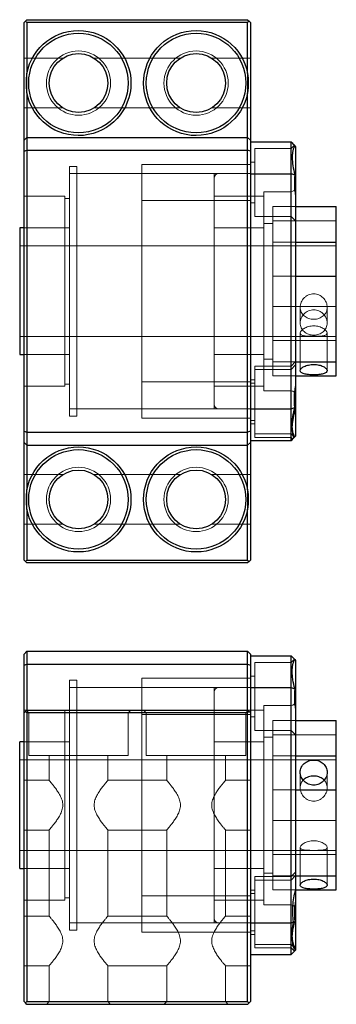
# Model space of a CAD drawing. Header units: millimetres. Extents: x 6289 to 6490, y 8112 to 8298.
# Tile 3 of 4: x 6375 to 6410, y 8189 to 8298. Entities that reach past the tile are written whole.
import ezdxf
from ezdxf.lldxf.tags import DXFTag

# ---------------------------------------------------------------- set-up
doc = ezdxf.new("R2010")
doc.units = ezdxf.units.MM
doc.layers.add('1', color=7, linetype='CONTINUOUS', true_color=0xffffff)
tags = doc.linetypes.add('DASHED', pattern=[25.72, 12.86, -12.86]).pattern_tags.tags
tags[6:7] = [DXFTag(74, 4), DXFTag(75, 0), DXFTag(340, '0'), DXFTag(46, 0.0), DXFTag(50, 0.0), DXFTag(44, 0.0), DXFTag(45, 0.0)]
tags[4:5] = [DXFTag(74, 4), DXFTag(75, 0), DXFTag(340, '0'), DXFTag(46, 0.0), DXFTag(50, 0.0), DXFTag(44, 0.0), DXFTag(45, 0.0)]

msp = doc.modelspace()

# ---------------------------------------------------------------- linework, layer by layer
at = {"layer": '1', "color": 7, "linetype": 'Continuous'}
for p, q in [((6375.95, 8297.9), (6375.8, 8297.75)), ((6375.8, 8284.75), (6375.8, 8297.75)), ((6375.95, 8297.9), (6376.1, 8298.05)), ((6376.1, 8297.75), (6375.95, 8297.9)), ((6376.1, 8298.05), (6400.5, 8298.05)), ((6376.1, 8297.75), (6376.1, 8292.12)), ((6400.5, 8297.75), (6376.1, 8297.75)), ((6400.5, 8298.05), (6400.65, 8297.9)), ((6400.65, 8297.9), (6400.5, 8297.75)), ((6400.5, 8292.12), (6400.5, 8297.75)), ((6400.8, 8297.75), (6400.65, 8297.9)), ((6400.8, 8297.75), (6400.8, 8284.75)), ((6376.1, 8289.98), (6376.1, 8285.05)), ((6400.5, 8285.05), (6400.5, 8289.98)), ((6375.8, 8284.75), (6376.1, 8285.05)), ((6375.8, 8283.51), (6375.8, 8284.75)), ((6376.1, 8285.05), (6376.1, 8283.64)), ((6376.1, 8285.05), (6400.5, 8285.05)), ((6400.5, 8283.64), (6400.5, 8285.05)), ((6400.8, 8284.75), (6400.5, 8285.05)), ((6400.8, 8284.75), (6400.8, 8283.51)), ((6375.8, 8283.51), (6376.1, 8283.64)), ((6375.8, 8252.59), (6375.8, 8283.51)), ((6376.1, 8283.64), (6376.1, 8252.47)), ((6376.1, 8283.64), (6400.5, 8283.64)), ((6400.5, 8252.47), (6400.5, 8283.64)), ((6400.8, 8283.51), (6400.5, 8283.64)), ((6400.8, 8284.55), (6405.3, 8284.55)), ((6400.8, 8283.51), (6400.8, 8252.59)), ((6405.3, 8281.04), (6405.3, 8284.55)), ((6405.8, 8284.05), (6405.8, 8278.57)), ((6400.8, 8281.04), (6405.3, 8281.04)), ((6405.3, 8255.06), (6405.3, 8281.04)), ((6405.8, 8278.58), (6405.8, 8257.52)), ((6405.8, 8277.4), (6410.3, 8277.4)), ((6410.3, 8273.49), (6410.3, 8277.4)), ((6375.8, 8275.05), (6375.3, 8275.05)), ((6375.3, 8275.05), (6375.3, 8261.05)), ((6405.8, 8273.49), (6410.3, 8273.49)), ((6410.3, 8269.73), (6410.3, 8273.49)), ((6405.8, 8269.73), (6410.3, 8269.73)), ((6410.3, 8260.26), (6410.3, 8269.73)), ((6375.3, 8261.05), (6375.8, 8261.05)), ((6405.8, 8260.26), (6410.3, 8260.26)), ((6410.3, 8258.7), (6410.3, 8260.26)), ((6405.8, 8258.7), (6410.3, 8258.7)), ((6405.8, 8257.52), (6405.8, 8252.05)), ((6400.8, 8255.06), (6405.3, 8255.06)), ((6405.3, 8251.55), (6405.3, 8255.06)), ((6375.8, 8252.59), (6376.1, 8252.47)), ((6375.8, 8251.35), (6375.8, 8252.59)), ((6376.1, 8252.47), (6376.1, 8251.05)), ((6376.1, 8252.47), (6400.5, 8252.47)), ((6400.8, 8252.59), (6400.5, 8252.47)), ((6400.5, 8251.05), (6400.5, 8252.47)), ((6400.8, 8252.59), (6400.8, 8251.35)), ((6375.8, 8251.35), (6376.1, 8251.05)), ((6375.8, 8238.35), (6375.8, 8251.35)), ((6376.1, 8251.05), (6400.5, 8251.05)), ((6376.1, 8251.05), (6376.1, 8246.12)), ((6400.5, 8251.05), (6400.8, 8251.35)), ((6400.5, 8246.12), (6400.5, 8251.05)), ((6400.8, 8251.55), (6405.3, 8251.55)), ((6400.8, 8251.35), (6400.8, 8238.35)), ((6376.1, 8243.98), (6376.1, 8238.35)), ((6400.5, 8238.35), (6400.5, 8243.98)), ((6375.95, 8238.2), (6375.8, 8238.35)), ((6375.95, 8238.2), (6376.1, 8238.35)), ((6376.1, 8238.05), (6375.95, 8238.2)), ((6376.1, 8238.35), (6400.5, 8238.35)), ((6400.5, 8238.05), (6376.1, 8238.05)), ((6400.5, 8238.35), (6400.65, 8238.2)), ((6400.65, 8238.2), (6400.5, 8238.05)), ((6400.65, 8238.2), (6400.8, 8238.35)), ((6375.8, 8227.97), (6376.1, 8228.27)), ((6376.1, 8228.27), (6376.1, 8226.86)), ((6376.1, 8228.27), (6400.5, 8228.27)), ((6400.5, 8226.86), (6400.5, 8228.27)), ((6400.8, 8227.97), (6400.5, 8228.27)), ((6375.8, 8226.73), (6375.8, 8227.97)), ((6400.8, 8227.97), (6400.8, 8226.73)), ((6400.8, 8227.77), (6405.3, 8227.77)), ((6405.3, 8224.26), (6405.3, 8227.77)), ((6405.8, 8227.27), (6405.8, 8221.79)), ((6375.8, 8226.73), (6376.1, 8226.86)), ((6375.8, 8221.47), (6375.8, 8226.73)), ((6376.1, 8226.86), (6400.5, 8226.86)), ((6376.1, 8226.86), (6376.1, 8221.77)), ((6400.5, 8221.77), (6400.5, 8226.86)), ((6400.5, 8226.86), (6400.8, 8226.73)), ((6400.8, 8226.73), (6400.8, 8221.47)), ((6400.8, 8224.26), (6405.3, 8224.26)), ((6405.3, 8198.28), (6405.3, 8224.26)), ((6375.95, 8221.62), (6375.8, 8221.47)), ((6375.95, 8221.62), (6376.1, 8221.77)), ((6376.1, 8221.47), (6375.95, 8221.62)), ((6376.1, 8221.77), (6400.5, 8221.77)), ((6400.5, 8221.77), (6400.65, 8221.62)), ((6400.65, 8221.62), (6400.5, 8221.47)), ((6400.65, 8221.62), (6400.8, 8221.47)), ((6405.8, 8221.8), (6405.8, 8201.87)), ((6375.8, 8189.57), (6375.8, 8221.47)), ((6376.1, 8221.47), (6376.1, 8189.57)), ((6400.5, 8221.47), (6376.1, 8221.47)), ((6400.5, 8189.57), (6400.5, 8221.47)), ((6400.8, 8221.47), (6400.8, 8189.57)), ((6405.8, 8220.62), (6410.3, 8220.62)), ((6410.3, 8216.71), (6410.3, 8220.62)), ((6375.8, 8218.27), (6375.3, 8218.27)), ((6375.3, 8204.27), (6375.3, 8218.27)), ((6405.8, 8216.71), (6410.3, 8216.71)), ((6410.3, 8212.95), (6410.3, 8216.71)), ((6405.8, 8212.95), (6410.3, 8212.95)), ((6410.3, 8203.48), (6410.3, 8212.95)), ((6375.3, 8204.27), (6375.8, 8204.27)), ((6405.8, 8203.48), (6410.3, 8203.48)), ((6410.3, 8201.92), (6410.3, 8203.48)), ((6405.8, 8201.92), (6410.3, 8201.92)), ((6405.8, 8201.87), (6405.8, 8195.43)), ((6400.8, 8198.28), (6405.3, 8198.28)), ((6405.3, 8194.77), (6405.3, 8198.28)), ((6405.8, 8195.43), (6405.8, 8195.27)), ((6400.8, 8194.77), (6405.3, 8194.77)), ((6375.95, 8189.42), (6375.8, 8189.57)), ((6375.95, 8189.42), (6376.1, 8189.57)), ((6376.1, 8189.27), (6375.95, 8189.42)), ((6376.1, 8189.57), (6400.5, 8189.57)), ((6400.5, 8189.27), (6376.1, 8189.27)), ((6400.5, 8189.57), (6400.65, 8189.42)), ((6400.65, 8189.42), (6400.5, 8189.27)), ((6400.65, 8189.42), (6400.8, 8189.57))]:
    msp.add_line(p, q, dxfattribs=at)
at = {"layer": '1', "color": 8, "linetype": 'DASHED', "lineweight": 5}
for p, q in [((6380.07, 8293.8), (6375.8, 8293.8)), ((6393.07, 8293.8), (6383.53, 8293.8)), ((6400.8, 8293.8), (6396.53, 8293.8)), ((6376.1, 8289.98), (6376.1, 8292.12)), ((6400.5, 8292.12), (6400.5, 8289.98)), ((6375.8, 8288.3), (6380.07, 8288.3)), ((6383.53, 8288.3), (6393.07, 8288.3)), ((6396.53, 8288.3), (6400.8, 8288.3)), ((6405.3, 8283.82), (6401.3, 8283.82)), ((6401.3, 8276.32), (6401.3, 8283.82)), ((6405.67, 8284.19), (6405.3, 8283.82)), ((6381.6, 8281.85), (6380.8, 8281.85)), ((6380.8, 8281.85), (6380.8, 8254.25)), ((6381.6, 8281.85), (6381.6, 8254.25)), ((6400.8, 8282.07), (6388.8, 8282.07)), ((6388.8, 8282.07), (6388.8, 8278.07)), ((6401.3, 8282.32), (6400.8, 8282.32)), ((6388.8, 8281.05), (6380.8, 8281.05)), ((6397.3, 8281.05), (6381.6, 8281.05)), ((6396.8, 8281.05), (6388.8, 8281.05)), ((6396.8, 8268.05), (6396.8, 8281.05)), ((6400.8, 8281.05), (6397.3, 8281.05)), ((6380.3, 8278.55), (6375.8, 8278.55)), ((6380.3, 8278.55), (6380.3, 8257.55)), ((6380.8, 8278.3), (6380.3, 8278.3)), ((6388.8, 8278.07), (6400.8, 8278.07)), ((6388.8, 8278.07), (6388.8, 8268.05)), ((6388.8, 8268.05), (6388.8, 8278.07)), ((6402.3, 8278.55), (6396.8, 8278.55)), ((6405.3, 8279.05), (6402.3, 8279.05)), ((6402.3, 8268.05), (6402.3, 8279.05)), ((6400.8, 8277.82), (6401.3, 8277.82)), ((6403.3, 8277.4), (6405.8, 8277.4)), ((6403.3, 8273.49), (6403.3, 8277.4)), ((6401.3, 8276.32), (6405.3, 8276.32)), ((6405.3, 8276.32), (6405.8, 8275.82)), ((6380.8, 8275.05), (6375.8, 8275.05)), ((6402.3, 8275.05), (6396.8, 8275.05)), ((6403.3, 8275.55), (6402.3, 8275.55)), ((6403.3, 8275.84), (6410.3, 8275.84)), ((6380.8, 8273.05), (6375.3, 8273.05)), ((6388.8, 8273.05), (6380.8, 8273.05)), ((6396.8, 8273.05), (6388.8, 8273.05)), ((6402.3, 8273.05), (6396.8, 8273.05)), ((6410.3, 8273.05), (6402.3, 8273.05)), ((6403.3, 8273.49), (6405.8, 8273.49)), ((6403.3, 8269.73), (6403.3, 8273.49)), ((6403.3, 8269.73), (6405.8, 8269.73)), ((6403.3, 8260.26), (6403.3, 8269.73)), ((6388.8, 8268.05), (6388.8, 8258.03)), ((6388.8, 8258.03), (6388.8, 8268.05)), ((6396.8, 8255.05), (6396.8, 8268.05)), ((6402.3, 8257.05), (6402.3, 8268.05)), ((6403.3, 8266.37), (6410.3, 8266.37)), ((6406.3, 8266.28), (6406.3, 8264.55)), ((6409.3, 8264.55), (6409.3, 8266.28)), ((6375.3, 8263.05), (6380.8, 8263.05)), ((6380.8, 8263.05), (6388.8, 8263.05)), ((6388.8, 8263.05), (6396.8, 8263.05)), ((6396.8, 8263.05), (6402.3, 8263.05)), ((6402.3, 8263.05), (6410.3, 8263.05)), ((6406.3, 8263.44), (6406.3, 8259.28)), ((6409.3, 8259.28), (6409.3, 8263.44)), ((6403.3, 8262.61), (6410.3, 8262.61)), ((6375.8, 8261.05), (6380.8, 8261.05)), ((6396.8, 8261.05), (6402.3, 8261.05)), ((6405.3, 8259.78), (6401.3, 8259.78)), ((6401.3, 8252.28), (6401.3, 8259.78)), ((6402.3, 8260.55), (6403.3, 8260.55)), ((6403.3, 8260.26), (6405.8, 8260.26)), ((6403.3, 8258.7), (6403.3, 8260.26)), ((6405.8, 8260.28), (6405.3, 8259.78)), ((6405.8, 8259.91), (6405.3, 8259.41)), ((6405.3, 8259.41), (6401.3, 8259.41)), ((6403.3, 8258.7), (6405.8, 8258.7)), ((6375.8, 8257.55), (6380.3, 8257.55)), ((6380.3, 8257.8), (6380.8, 8257.8)), ((6400.8, 8258.03), (6388.8, 8258.03)), ((6388.8, 8258.03), (6388.8, 8254.03)), ((6396.8, 8257.55), (6402.3, 8257.55)), ((6401.3, 8258.28), (6400.8, 8258.28)), ((6401.3, 8257.91), (6400.8, 8257.91)), ((6402.3, 8257.05), (6405.3, 8257.05)), ((6380.8, 8255.05), (6388.8, 8255.05)), ((6380.8, 8254.25), (6381.6, 8254.25)), ((6381.6, 8255.05), (6397.3, 8255.05)), ((6388.8, 8255.05), (6396.8, 8255.05)), ((6397.3, 8255.05), (6400.8, 8255.05)), ((6388.8, 8254.03), (6400.8, 8254.03)), ((6400.8, 8253.78), (6401.3, 8253.78)), ((6400.8, 8253.41), (6401.3, 8253.41)), ((6401.3, 8252.28), (6405.3, 8252.28)), ((6401.3, 8251.91), (6401.3, 8252.28)), ((6405.3, 8252.28), (6405.67, 8251.92)), ((6401.3, 8251.91), (6405.3, 8251.91)), ((6405.3, 8251.91), (6405.48, 8251.73)), ((6380.07, 8247.8), (6375.8, 8247.8)), ((6393.07, 8247.8), (6383.53, 8247.8)), ((6400.8, 8247.8), (6396.53, 8247.8)), ((6376.1, 8243.98), (6376.1, 8246.12)), ((6400.5, 8246.12), (6400.5, 8243.98)), ((6375.8, 8242.3), (6380.07, 8242.3)), ((6383.53, 8242.3), (6393.07, 8242.3)), ((6396.53, 8242.3), (6400.8, 8242.3)), ((6405.3, 8227.04), (6401.3, 8227.04)), ((6401.3, 8227.04), (6401.3, 8219.54)), ((6405.67, 8227.41), (6405.3, 8227.04)), ((6381.6, 8225.07), (6380.8, 8225.07)), ((6380.8, 8197.47), (6380.8, 8225.07)), ((6381.6, 8197.47), (6381.6, 8225.07)), ((6400.8, 8225.29), (6388.8, 8225.29)), ((6388.8, 8221.29), (6388.8, 8225.29)), ((6401.3, 8225.54), (6400.8, 8225.54)), ((6388.8, 8224.27), (6380.8, 8224.27)), ((6397.3, 8224.27), (6381.6, 8224.27)), ((6396.8, 8224.27), (6388.8, 8224.27)), ((6396.8, 8224.27), (6396.8, 8198.27)), ((6400.8, 8224.27), (6397.3, 8224.27)), ((6376.1, 8221.77), (6375.8, 8221.77)), ((6376.05, 8221.72), (6376.3, 8221.47)), ((6380.3, 8200.77), (6380.3, 8221.77)), ((6380.8, 8221.52), (6380.3, 8221.52)), ((6387.3, 8221.47), (6387.6, 8221.77)), ((6389, 8221.77), (6389.3, 8221.47)), ((6400.3, 8221.47), (6400.55, 8221.72)), ((6402.3, 8221.77), (6400.5, 8221.77)), ((6405.3, 8222.27), (6402.3, 8222.27)), ((6402.3, 8222.27), (6402.3, 8200.27)), ((6376.3, 8221.47), (6376.3, 8216.77)), ((6387.3, 8216.77), (6387.3, 8221.47)), ((6388.8, 8221.29), (6400.8, 8221.29)), ((6388.8, 8221.29), (6388.8, 8201.25)), ((6388.8, 8221.29), (6388.8, 8206.31)), ((6389.3, 8221.47), (6389.3, 8216.77)), ((6400.3, 8216.77), (6400.3, 8221.47)), ((6400.8, 8221.04), (6401.3, 8221.04)), ((6403.3, 8220.62), (6405.8, 8220.62)), ((6403.3, 8216.71), (6403.3, 8220.62)), ((6401.3, 8219.54), (6405.3, 8219.54)), ((6405.3, 8219.54), (6405.8, 8219.04)), ((6380.8, 8218.27), (6375.8, 8218.27)), ((6402.3, 8218.27), (6396.8, 8218.27)), ((6403.3, 8218.77), (6402.3, 8218.77)), ((6403.3, 8219.06), (6410.3, 8219.06)), ((6380.8, 8216.27), (6375.3, 8216.27)), ((6387.3, 8216.77), (6376.3, 8216.77)), ((6378.55, 8216.77), (6378.55, 8214.02)), ((6388.8, 8216.27), (6380.8, 8216.27)), ((6385.05, 8214.02), (6385.05, 8216.77)), ((6396.8, 8216.27), (6388.8, 8216.27)), ((6400.3, 8216.77), (6389.3, 8216.77)), ((6391.55, 8216.77), (6391.55, 8214.02)), ((6402.3, 8216.27), (6396.8, 8216.27)), ((6398.05, 8214.02), (6398.05, 8216.77)), ((6410.3, 8216.27), (6402.3, 8216.27)), ((6403.3, 8216.71), (6405.8, 8216.71)), ((6403.3, 8212.95), (6403.3, 8216.71)), ((6378.55, 8214.02), (6375.8, 8214.02)), ((6391.55, 8214.02), (6385.05, 8214.02)), ((6400.8, 8214.02), (6398.05, 8214.02)), ((6406.3, 8214.92), (6406.3, 8213.19)), ((6409.3, 8213.19), (6409.3, 8214.92)), ((6403.3, 8212.95), (6405.8, 8212.95)), ((6403.3, 8203.48), (6403.3, 8212.95)), ((6403.3, 8209.59), (6410.3, 8209.59)), ((6375.8, 8208.52), (6378.55, 8208.52)), ((6378.55, 8208.52), (6378.55, 8199.02)), ((6385.05, 8199.02), (6385.05, 8208.52)), ((6385.05, 8208.52), (6391.55, 8208.52)), ((6391.55, 8208.52), (6391.55, 8199.02)), ((6398.05, 8199.02), (6398.05, 8208.52)), ((6398.05, 8208.52), (6400.8, 8208.52)), ((6375.3, 8206.27), (6380.8, 8206.27)), ((6380.8, 8206.27), (6388.8, 8206.27)), ((6388.8, 8206.27), (6396.8, 8206.27)), ((6396.8, 8206.27), (6402.3, 8206.27)), ((6402.3, 8206.27), (6410.3, 8206.27)), ((6406.3, 8206.6), (6406.3, 8202.44)), ((6409.3, 8202.45), (6409.3, 8206.6)), ((6403.3, 8205.84), (6410.3, 8205.84)), ((6375.8, 8204.27), (6380.8, 8204.27)), ((6396.8, 8204.27), (6402.3, 8204.27)), ((6405.3, 8203.38), (6401.3, 8203.38)), ((6401.3, 8203.38), (6401.3, 8195.88)), ((6405.3, 8203), (6401.3, 8203)), ((6402.3, 8203.77), (6403.3, 8203.77)), ((6403.3, 8203.48), (6405.8, 8203.48)), ((6403.3, 8201.92), (6403.3, 8203.48)), ((6405.8, 8203.88), (6405.3, 8203.38)), ((6405.8, 8203.5), (6405.3, 8203)), ((6403.3, 8201.92), (6405.8, 8201.92)), ((6380.3, 8201.02), (6380.8, 8201.02)), ((6400.8, 8201.25), (6388.8, 8201.25)), ((6388.8, 8197.25), (6388.8, 8201.25)), ((6401.3, 8201.88), (6400.8, 8201.88)), ((6401.3, 8201.5), (6400.8, 8201.5)), ((6375.8, 8200.77), (6380.3, 8200.77)), ((6396.8, 8200.77), (6402.3, 8200.77)), ((6402.3, 8200.27), (6405.3, 8200.27)), ((6378.55, 8199.02), (6375.8, 8199.02)), ((6391.55, 8199.02), (6385.05, 8199.02)), ((6400.8, 8199.02), (6398.05, 8199.02)), ((6380.8, 8198.27), (6388.8, 8198.27)), ((6381.6, 8198.27), (6397.3, 8198.27)), ((6388.8, 8198.27), (6396.8, 8198.27)), ((6397.3, 8198.27), (6400.8, 8198.27)), ((6380.8, 8197.47), (6381.6, 8197.47)), ((6388.8, 8197.25), (6400.8, 8197.25)), ((6400.8, 8197.38), (6401.3, 8197.38)), ((6400.8, 8197), (6401.3, 8197)), ((6401.3, 8195.88), (6405.3, 8195.88)), ((6401.3, 8195.88), (6401.3, 8195.5)), ((6401.3, 8195.5), (6405.3, 8195.5)), ((6405.3, 8195.88), (6405.8, 8195.38)), ((6405.3, 8195.5), (6405.67, 8195.14)), ((6375.8, 8193.52), (6378.55, 8193.52)), ((6378.55, 8193.52), (6378.55, 8189.57)), ((6385.05, 8189.57), (6385.05, 8193.52)), ((6385.05, 8193.52), (6391.55, 8193.52)), ((6391.55, 8193.52), (6391.55, 8189.57)), ((6398.05, 8189.57), (6398.05, 8193.52)), ((6398.05, 8193.52), (6400.8, 8193.52)), ((6378.55, 8189.57), (6378.25, 8189.27)), ((6385.35, 8189.27), (6385.05, 8189.57)), ((6391.55, 8189.57), (6391.25, 8189.27)), ((6398.35, 8189.27), (6398.05, 8189.57))]:
    msp.add_line(p, q, dxfattribs=at)
at = {"layer": '1', "color": 7, "linetype": 'Continuous'}
for centre, radius in [((6381.8, 8291.05), 5.5), ((6394.8, 8291.05), 5.5), ((6381.8, 8291.05), 3.25), ((6394.8, 8291.05), 3.25), ((6381.8, 8245.05), 5.5), ((6394.8, 8245.05), 5.5), ((6381.8, 8245.05), 3.25), ((6394.8, 8245.05), 3.25)]:
    msp.add_circle(centre, radius, dxfattribs=at)
at = {"layer": '1', "color": 8, "linetype": 'DASHED', "lineweight": 5}
for centre in [(6381.8, 8291.05), (6394.8, 8291.05), (6381.8, 8245.05), (6394.8, 8245.05)]:
    msp.add_circle(centre, 3.55, dxfattribs=at)
at = {"layer": '1', "color": 7, "linetype": 'Continuous', "extrusion": (0, 0, -1)}
for centre, start, end in [((-6381.8, 8291.05), 10.6549, 349.3451), ((-6394.8, 8291.05), 190.6549, 169.3451), ((-6381.8, 8245.05), 10.6549, 349.3451), ((-6394.8, 8245.05), 190.6549, 169.3451)]:
    msp.add_arc(centre, 5.8, start, end, dxfattribs=at)
at = {"layer": '1', "color": 8, "linetype": 'DASHED', "lineweight": 5}
for centre, start, end in [((6397.3, 8280.55), 90, 180), ((6397.3, 8255.55), 180, 270), ((6397.3, 8223.77), 90, 180), ((6397.3, 8198.77), 180, 270)]:
    msp.add_arc(centre, 0.5, start, end, dxfattribs=at)
at = {"layer": '1', "color": 8, "linetype": 'DASHED', "lineweight": 5, "extrusion": (0, 0, -1)}
for centre, start, end in [((-6405.3, 8279.55), 180, 270), ((-6405.3, 8256.55), 90, 180), ((-6405.3, 8222.77), 180, 270), ((-6405.3, 8199.77), 90, 180)]:
    msp.add_arc(centre, 0.5, start, end, dxfattribs=at)
at = {"layer": '1', "color": 7, "linetype": 'Continuous'}
for points in [[(6376.1, 8289.98), (6376.03, 8290.69), (6376.03, 8291.41), (6376.1, 8292.12)], [(6400.5, 8292.12), (6400.57, 8291.41), (6400.57, 8290.69), (6400.5, 8289.98)], [(6405.3, 8284.55), (6405.44, 8284.42), (6405.57, 8284.28), (6405.71, 8284.15)], [(6405.3, 8281.04), (6405.44, 8281), (6405.57, 8280.95), (6405.71, 8280.9)], [(6405.3, 8255.06), (6405.44, 8255.11), (6405.57, 8255.16), (6405.71, 8255.2)], [(6405.3, 8251.55), (6405.44, 8251.69), (6405.57, 8251.82), (6405.71, 8251.96)], [(6376.1, 8243.98), (6376.03, 8244.69), (6376.03, 8245.41), (6376.1, 8246.12)], [(6400.5, 8246.12), (6400.57, 8245.41), (6400.57, 8244.69), (6400.5, 8243.98)], [(6405.3, 8227.77), (6405.44, 8227.64), (6405.57, 8227.5), (6405.71, 8227.37)], [(6405.3, 8224.26), (6405.44, 8224.22), (6405.57, 8224.17), (6405.71, 8224.12)], [(6405.3, 8198.28), (6405.39, 8198.32), (6405.49, 8198.35), (6405.58, 8198.38)], [(6405.8, 8195.27), (6405.63, 8195.11), (6405.47, 8194.94), (6405.3, 8194.77)]]:
    msp.add_open_spline(points, degree=3, dxfattribs=at)
for points, knots in [([(6405.71, 8284.15), (6405.62, 8283.98), (6405.55, 8283.79), (6405.48, 8283.46), (6405.46, 8283.34), (6405.43, 8283.09), (6405.43, 8282.95), (6405.43, 8282.54), (6405.45, 8282.24), (6405.55, 8281.59), (6405.62, 8281.25), (6405.71, 8280.9)], [0, 0, 0, 0, 0.25, 0.25, 0.375, 0.375, 0.5, 0.5, 0.75, 0.75, 1, 1, 1, 1]), ([(6405.71, 8280.9), (6405.67, 8280.51), (6405.66, 8280.13), (6405.69, 8279.35), (6405.73, 8278.96), (6405.8, 8278.58)], [0, 0, 0, 0, 0.5, 0.5, 1, 1, 1, 1]), ([(6407.8, 8258.81), (6407.9, 8258.81), (6408, 8258.82), (6408.19, 8258.82), (6408.29, 8258.83), (6408.47, 8258.85), (6408.55, 8258.86), (6408.72, 8258.89), (6408.79, 8258.91), (6409, 8258.97), (6409.11, 8259.01), (6409.26, 8259.13), (6409.3, 8259.2), (6409.3, 8259.32), (6409.29, 8259.36), (6409.25, 8259.43), (6409.22, 8259.47), (6409.11, 8259.59), (6409, 8259.67), (6408.79, 8259.77), (6408.72, 8259.8), (6408.55, 8259.86), (6408.47, 8259.88), (6408.29, 8259.92), (6408.19, 8259.94), (6408, 8259.96), (6407.9, 8259.96), (6407.61, 8259.96), (6407.41, 8259.94), (6407.05, 8259.86), (6406.88, 8259.81), (6406.67, 8259.71), (6406.61, 8259.67), (6406.5, 8259.59), (6406.45, 8259.56), (6406.34, 8259.44), (6406.3, 8259.35), (6406.3, 8259.24), (6406.31, 8259.2), (6406.35, 8259.14), (6406.38, 8259.1), (6406.45, 8259.04), (6406.5, 8259.02), (6406.61, 8258.97), (6406.67, 8258.95), (6406.88, 8258.89), (6407.04, 8258.86), (6407.41, 8258.82), (6407.6, 8258.81), (6407.8, 8258.81)], [0, 0, 0, 0, 0.03125, 0.03125, 0.0625, 0.0625, 0.09375, 0.09375, 0.125, 0.125, 0.1875, 0.1875, 0.25, 0.25, 0.28125, 0.28125, 0.3125, 0.3125, 0.375, 0.375, 0.40625, 0.40625, 0.4375, 0.4375, 0.46875, 0.46875, 0.5, 0.5, 0.5625, 0.5625, 0.625, 0.625, 0.65625, 0.65625, 0.6875, 0.6875, 0.75, 0.75, 0.78125, 0.78125, 0.8125, 0.8125, 0.84375, 0.84375, 0.875, 0.875, 0.9375, 0.9375, 1, 1, 1, 1]), ([(6405.71, 8255.2), (6405.67, 8255.59), (6405.66, 8255.98), (6405.69, 8256.75), (6405.73, 8257.14), (6405.8, 8257.52)], [0, 0, 0, 0, 0.5, 0.5, 1, 1, 1, 1]), ([(6405.71, 8251.96), (6405.62, 8252.12), (6405.55, 8252.31), (6405.48, 8252.65), (6405.46, 8252.76), (6405.43, 8253.02), (6405.43, 8253.15), (6405.43, 8253.57), (6405.45, 8253.87), (6405.55, 8254.51), (6405.62, 8254.85), (6405.71, 8255.2)], [0, 0, 0, 0, 0.25, 0.25, 0.375, 0.375, 0.5, 0.5, 0.75, 0.75, 1, 1, 1, 1]), ([(6405.71, 8224.12), (6405.62, 8224.47), (6405.55, 8224.81), (6405.48, 8225.29), (6405.46, 8225.44), (6405.43, 8225.75), (6405.43, 8225.89), (6405.43, 8226.31), (6405.45, 8226.56), (6405.55, 8227.01), (6405.62, 8227.2), (6405.71, 8227.37)], [0, 0, 0, 0, 0.25, 0.25, 0.375, 0.375, 0.5, 0.5, 0.75, 0.75, 1, 1, 1, 1]), ([(6405.67, 8227.41), (6405.67, 8227.41), (6405.67, 8227.41), (6405.69, 8227.39), (6405.73, 8227.34), (6405.8, 8227.27)], [0, 0, 0, 0, 0.22259, 0.22259, 1, 1, 1, 1]), ([(6405.71, 8224.12), (6405.67, 8223.73), (6405.66, 8223.34), (6405.69, 8222.57), (6405.73, 8222.18), (6405.8, 8221.8)], [0, 0, 0, 0, 0.5, 0.5, 1, 1, 1, 1]), ([(6407.8, 8213.49), (6407.9, 8213.49), (6408, 8213.5), (6408.19, 8213.53), (6408.29, 8213.56), (6408.47, 8213.64), (6408.55, 8213.68), (6408.72, 8213.79), (6408.79, 8213.85), (6409, 8214.05), (6409.11, 8214.21), (6409.26, 8214.55), (6409.3, 8214.73), (6409.3, 8215.01), (6409.29, 8215.1), (6409.25, 8215.27), (6409.22, 8215.36), (6409.11, 8215.6), (6409, 8215.75), (6408.79, 8215.93), (6408.72, 8215.99), (6408.55, 8216.08), (6408.47, 8216.12), (6408.29, 8216.19), (6408.19, 8216.21), (6408, 8216.25), (6407.9, 8216.26), (6407.61, 8216.26), (6407.41, 8216.22), (6407.05, 8216.09), (6406.88, 8216), (6406.67, 8215.81), (6406.61, 8215.75), (6406.5, 8215.6), (6406.45, 8215.52), (6406.34, 8215.28), (6406.3, 8215.1), (6406.3, 8214.83), (6406.31, 8214.74), (6406.35, 8214.56), (6406.38, 8214.47), (6406.45, 8214.29), (6406.5, 8214.21), (6406.61, 8214.06), (6406.67, 8213.98), (6406.88, 8213.78), (6407.04, 8213.67), (6407.41, 8213.53), (6407.6, 8213.49), (6407.8, 8213.49)], [0, 0, 0, 0, 0.03125, 0.03125, 0.0625, 0.0625, 0.09375, 0.09375, 0.125, 0.125, 0.1875, 0.1875, 0.25, 0.25, 0.28125, 0.28125, 0.3125, 0.3125, 0.375, 0.375, 0.40625, 0.40625, 0.4375, 0.4375, 0.46875, 0.46875, 0.5, 0.5, 0.5625, 0.5625, 0.625, 0.625, 0.65625, 0.65625, 0.6875, 0.6875, 0.75, 0.75, 0.78125, 0.78125, 0.8125, 0.8125, 0.84375, 0.84375, 0.875, 0.875, 0.9375, 0.9375, 1, 1, 1, 1]), ([(6408.96, 8214.04), (6408.93, 8214.07), (6408.89, 8214.1), (6408.79, 8214.19), (6408.72, 8214.24), (6408.56, 8214.33), (6408.47, 8214.36), (6408.29, 8214.43), (6408.19, 8214.45), (6408, 8214.48), (6407.9, 8214.49), (6407.61, 8214.49), (6407.41, 8214.46), (6407.14, 8214.36), (6407.05, 8214.33), (6406.89, 8214.24), (6406.81, 8214.19), (6406.7, 8214.1), (6406.67, 8214.06), (6406.64, 8214.03)], [0, 0, 0, 0, 0.053193, 0.053193, 0.164242, 0.164242, 0.275291, 0.275291, 0.386341, 0.386341, 0.49739, 0.49739, 0.719489, 0.719489, 0.830539, 0.830539, 0.941588, 0.941588, 1, 1, 1, 1]), ([(6407.8, 8202), (6407.9, 8202), (6408, 8202), (6408.19, 8202.01), (6408.29, 8202.02), (6408.47, 8202.03), (6408.55, 8202.05), (6408.72, 8202.07), (6408.79, 8202.09), (6409, 8202.14), (6409.11, 8202.19), (6409.26, 8202.3), (6409.3, 8202.37), (6409.3, 8202.48), (6409.29, 8202.52), (6409.25, 8202.59), (6409.22, 8202.63), (6409.11, 8202.75), (6409, 8202.82), (6408.79, 8202.92), (6408.72, 8202.95), (6408.55, 8203.01), (6408.47, 8203.03), (6408.29, 8203.07), (6408.19, 8203.08), (6408, 8203.1), (6407.9, 8203.11), (6407.61, 8203.11), (6407.41, 8203.09), (6407.05, 8203.01), (6406.88, 8202.95), (6406.67, 8202.86), (6406.61, 8202.82), (6406.5, 8202.75), (6406.45, 8202.71), (6406.34, 8202.59), (6406.3, 8202.52), (6406.3, 8202.41), (6406.31, 8202.37), (6406.35, 8202.31), (6406.38, 8202.28), (6406.45, 8202.22), (6406.5, 8202.19), (6406.61, 8202.15), (6406.67, 8202.13), (6406.88, 8202.07), (6407.04, 8202.04), (6407.41, 8202.01), (6407.6, 8202), (6407.8, 8202)], [0, 0, 0, 0, 0.03125, 0.03125, 0.0625, 0.0625, 0.09375, 0.09375, 0.125, 0.125, 0.1875, 0.1875, 0.25, 0.25, 0.28125, 0.28125, 0.3125, 0.3125, 0.375, 0.375, 0.40625, 0.40625, 0.4375, 0.4375, 0.46875, 0.46875, 0.5, 0.5, 0.5625, 0.5625, 0.625, 0.625, 0.65625, 0.65625, 0.6875, 0.6875, 0.75, 0.75, 0.78125, 0.78125, 0.8125, 0.8125, 0.84375, 0.84375, 0.875, 0.875, 0.9375, 0.9375, 1, 1, 1, 1]), ([(6405.58, 8198.38), (6405.53, 8198.67), (6405.5, 8198.97), (6405.48, 8199.56), (6405.48, 8199.86), (6405.54, 8200.75), (6405.64, 8201.32), (6405.8, 8201.87)], [0, 0, 0, 0, 0.25, 0.25, 0.5, 0.5, 1, 1, 1, 1]), ([(6405.8, 8195.43), (6405.7, 8195.58), (6405.62, 8195.75), (6405.5, 8196.15), (6405.46, 8196.37), (6405.43, 8196.75), (6405.43, 8196.89), (6405.43, 8197.16), (6405.43, 8197.3), (6405.47, 8197.74), (6405.52, 8198.05), (6405.58, 8198.38)], [0, 0, 0, 0, 0.25, 0.25, 0.5, 0.5, 0.625, 0.625, 0.75, 0.75, 1, 1, 1, 1])]:
    msp.add_open_spline(points, degree=3, knots=knots, dxfattribs=at)
at = {"layer": '1', "color": 8, "linetype": 'DASHED', "lineweight": 5}
for points, knots in [([(6405.8, 8284.05), (6405.73, 8284.12), (6405.69, 8284.16), (6405.67, 8284.18), (6405.67, 8284.19), (6405.67, 8284.19)], [0, 0, 0, 0, 0.773316, 0.773316, 1, 1, 1, 1]), ([(6407.8, 8267.77), (6407.9, 8267.77), (6408, 8267.76), (6408.19, 8267.72), (6408.29, 8267.68), (6408.56, 8267.57), (6408.72, 8267.45), (6409, 8267.17), (6409.11, 8267.01), (6409.26, 8266.65), (6409.3, 8266.46), (6409.3, 8266.19), (6409.29, 8266.1), (6409.25, 8265.92), (6409.23, 8265.83), (6409.11, 8265.59), (6409, 8265.45), (6408.79, 8265.27), (6408.72, 8265.22), (6408.56, 8265.12), (6408.47, 8265.09), (6408.2, 8264.99), (6408, 8264.96), (6407.61, 8264.96), (6407.41, 8264.99), (6407.13, 8265.08), (6407.05, 8265.12), (6406.88, 8265.22), (6406.81, 8265.27), (6406.6, 8265.45), (6406.49, 8265.59), (6406.38, 8265.83), (6406.35, 8265.92), (6406.31, 8266.09), (6406.3, 8266.19), (6406.3, 8266.37), (6406.31, 8266.46), (6406.35, 8266.65), (6406.38, 8266.74), (6406.49, 8267.01), (6406.6, 8267.17), (6406.81, 8267.38), (6406.89, 8267.45), (6407.05, 8267.56), (6407.13, 8267.61), (6407.31, 8267.68), (6407.41, 8267.72), (6407.6, 8267.76), (6407.7, 8267.77), (6407.8, 8267.77)], [0, 0, 0, 0, 0.03125, 0.03125, 0.0625, 0.0625, 0.125, 0.125, 0.1875, 0.1875, 0.25, 0.25, 0.28125, 0.28125, 0.3125, 0.3125, 0.375, 0.375, 0.40625, 0.40625, 0.4375, 0.4375, 0.5, 0.5, 0.5625, 0.5625, 0.59375, 0.59375, 0.625, 0.625, 0.6875, 0.6875, 0.71875, 0.71875, 0.75, 0.75, 0.78125, 0.78125, 0.8125, 0.8125, 0.875, 0.875, 0.90625, 0.90625, 0.9375, 0.9375, 0.96875, 0.96875, 1, 1, 1, 1]), ([(6407.8, 8265.99), (6407.9, 8265.99), (6408, 8265.98), (6408.19, 8265.94), (6408.29, 8265.91), (6408.47, 8265.84), (6408.55, 8265.79), (6408.72, 8265.69), (6408.79, 8265.62), (6409, 8265.42), (6409.11, 8265.26), (6409.26, 8264.92), (6409.3, 8264.73), (6409.3, 8264.46), (6409.29, 8264.37), (6409.25, 8264.19), (6409.22, 8264.1), (6409.11, 8263.86), (6409, 8263.71), (6408.79, 8263.52), (6408.72, 8263.47), (6408.55, 8263.37), (6408.47, 8263.33), (6408.29, 8263.27), (6408.19, 8263.24), (6408, 8263.21), (6407.9, 8263.2), (6407.61, 8263.2), (6407.41, 8263.23), (6407.05, 8263.36), (6406.88, 8263.46), (6406.67, 8263.65), (6406.61, 8263.71), (6406.5, 8263.86), (6406.45, 8263.94), (6406.34, 8264.19), (6406.3, 8264.36), (6406.3, 8264.64), (6406.31, 8264.73), (6406.35, 8264.91), (6406.38, 8265), (6406.45, 8265.18), (6406.5, 8265.26), (6406.61, 8265.41), (6406.67, 8265.49), (6406.88, 8265.69), (6407.04, 8265.8), (6407.41, 8265.95), (6407.6, 8265.99), (6407.8, 8265.99)], [0, 0, 0, 0, 0.03125, 0.03125, 0.0625, 0.0625, 0.09375, 0.09375, 0.125, 0.125, 0.1875, 0.1875, 0.25, 0.25, 0.28125, 0.28125, 0.3125, 0.3125, 0.375, 0.375, 0.40625, 0.40625, 0.4375, 0.4375, 0.46875, 0.46875, 0.5, 0.5, 0.5625, 0.5625, 0.625, 0.625, 0.65625, 0.65625, 0.6875, 0.6875, 0.75, 0.75, 0.78125, 0.78125, 0.8125, 0.8125, 0.84375, 0.84375, 0.875, 0.875, 0.9375, 0.9375, 1, 1, 1, 1]), ([(6407.8, 8263.07), (6407.9, 8263.07), (6408, 8263.07), (6408.19, 8263.08), (6408.29, 8263.08), (6408.47, 8263.09), (6408.55, 8263.09), (6408.72, 8263.11), (6408.79, 8263.12), (6409, 8263.16), (6409.11, 8263.19), (6409.26, 8263.29), (6409.3, 8263.36), (6409.3, 8263.47), (6409.29, 8263.51), (6409.25, 8263.6), (6409.22, 8263.64), (6409.11, 8263.77), (6409, 8263.87), (6408.79, 8263.99), (6408.72, 8264.02), (6408.56, 8264.09), (6408.47, 8264.12), (6408.29, 8264.17), (6408.19, 8264.19), (6408, 8264.22), (6407.9, 8264.22), (6407.61, 8264.22), (6407.41, 8264.2), (6407.14, 8264.12), (6407.05, 8264.09), (6406.89, 8264.02), (6406.81, 8263.99), (6406.6, 8263.87), (6406.49, 8263.78), (6406.38, 8263.64), (6406.35, 8263.6), (6406.31, 8263.51), (6406.3, 8263.47), (6406.3, 8263.4), (6406.31, 8263.36), (6406.35, 8263.3), (6406.38, 8263.27), (6406.49, 8263.19), (6406.6, 8263.16), (6406.81, 8263.12), (6406.89, 8263.11), (6407.05, 8263.09), (6407.13, 8263.09), (6407.31, 8263.08), (6407.41, 8263.08), (6407.6, 8263.07), (6407.7, 8263.07), (6407.8, 8263.07)], [0, 0, 0, 0, 0.03125, 0.03125, 0.0625, 0.0625, 0.09375, 0.09375, 0.125, 0.125, 0.1875, 0.1875, 0.25, 0.25, 0.28125, 0.28125, 0.3125, 0.3125, 0.375, 0.375, 0.40625, 0.40625, 0.4375, 0.4375, 0.46875, 0.46875, 0.5, 0.5, 0.5625, 0.5625, 0.59375, 0.59375, 0.625, 0.625, 0.6875, 0.6875, 0.71875, 0.71875, 0.75, 0.75, 0.78125, 0.78125, 0.8125, 0.8125, 0.875, 0.875, 0.90625, 0.90625, 0.9375, 0.9375, 0.96875, 0.96875, 1, 1, 1, 1]), ([(6405.8, 8255.05), (6405.7, 8254.71), (6405.62, 8254.39), (6405.5, 8253.77), (6405.46, 8253.47), (6405.43, 8253.06), (6405.43, 8252.92), (6405.43, 8252.67), (6405.43, 8252.55), (6405.47, 8252.21), (6405.52, 8252.01), (6405.58, 8251.83)], [0, 0, 0, 0, 0.25, 0.25, 0.5, 0.5, 0.625, 0.625, 0.75, 0.75, 1, 1, 1, 1]), ([(6405.67, 8251.92), (6405.67, 8251.92), (6405.67, 8251.92), (6405.69, 8251.94), (6405.73, 8251.98), (6405.8, 8252.05)], [0, 0, 0, 0, 0.226684, 0.226684, 1, 1, 1, 1]), ([(6378.55, 8214.02), (6378.55, 8214.02), (6378.57, 8214), (6378.64, 8213.92), (6378.69, 8213.86), (6378.81, 8213.72), (6378.88, 8213.63), (6379.04, 8213.43), (6379.13, 8213.31), (6379.31, 8213.07), (6379.4, 8212.94), (6379.59, 8212.66), (6379.68, 8212.51), (6379.85, 8212.19), (6379.92, 8212.02), (6380.04, 8211.66), (6380.07, 8211.46), (6380.07, 8211.07), (6380.03, 8210.89), (6379.92, 8210.52), (6379.84, 8210.35), (6379.68, 8210.03), (6379.58, 8209.88), (6379.4, 8209.6), (6379.31, 8209.47), (6379.12, 8209.23), (6379.04, 8209.12), (6378.88, 8208.92), (6378.81, 8208.83), (6378.68, 8208.68), (6378.64, 8208.62), (6378.57, 8208.54), (6378.55, 8208.52), (6378.55, 8208.52)], [0, 0, 0, 0, 0.06248, 0.06248, 0.124982, 0.124982, 0.187483, 0.187483, 0.249984, 0.249984, 0.312486, 0.312486, 0.374987, 0.374987, 0.437488, 0.437488, 0.49999, 0.49999, 0.562491, 0.562491, 0.624992, 0.624992, 0.687493, 0.687493, 0.749995, 0.749995, 0.812496, 0.812496, 0.874997, 0.874997, 0.937499, 0.937499, 1, 1, 1, 1]), ([(6385.05, 8208.52), (6385.05, 8208.52), (6385.03, 8208.54), (6384.97, 8208.62), (6384.92, 8208.68), (6384.8, 8208.83), (6384.72, 8208.92), (6384.56, 8209.12), (6384.48, 8209.23), (6384.3, 8209.48), (6384.2, 8209.61), (6384.02, 8209.89), (6383.92, 8210.04), (6383.76, 8210.36), (6383.68, 8210.53), (6383.57, 8210.89), (6383.53, 8211.08), (6383.53, 8211.47), (6383.57, 8211.66), (6383.68, 8212.03), (6383.76, 8212.19), (6383.93, 8212.51), (6384.02, 8212.66), (6384.2, 8212.94), (6384.3, 8213.07), (6384.48, 8213.32), (6384.57, 8213.43), (6384.72, 8213.63), (6384.8, 8213.72), (6384.92, 8213.86), (6384.97, 8213.92), (6385.03, 8214), (6385.05, 8214.02), (6385.05, 8214.02)], [0, 0, 0, 0, 0.06248, 0.06248, 0.124982, 0.124982, 0.187483, 0.187483, 0.249984, 0.249984, 0.312486, 0.312486, 0.374987, 0.374987, 0.437488, 0.437488, 0.49999, 0.49999, 0.562491, 0.562491, 0.624992, 0.624992, 0.687493, 0.687493, 0.749995, 0.749995, 0.812496, 0.812496, 0.874997, 0.874997, 0.937499, 0.937499, 1, 1, 1, 1]), ([(6391.55, 8214.02), (6391.55, 8214.02), (6391.57, 8214), (6391.64, 8213.92), (6391.69, 8213.86), (6391.81, 8213.72), (6391.88, 8213.63), (6392.04, 8213.43), (6392.13, 8213.31), (6392.31, 8213.07), (6392.4, 8212.94), (6392.59, 8212.66), (6392.68, 8212.51), (6392.85, 8212.19), (6392.92, 8212.02), (6393.04, 8211.66), (6393.07, 8211.46), (6393.07, 8211.07), (6393.03, 8210.89), (6392.92, 8210.52), (6392.84, 8210.35), (6392.68, 8210.03), (6392.58, 8209.88), (6392.4, 8209.6), (6392.31, 8209.47), (6392.12, 8209.23), (6392.04, 8209.12), (6391.88, 8208.92), (6391.81, 8208.83), (6391.68, 8208.68), (6391.64, 8208.62), (6391.57, 8208.54), (6391.55, 8208.52), (6391.55, 8208.52)], [0, 0, 0, 0, 0.06248, 0.06248, 0.124982, 0.124982, 0.187483, 0.187483, 0.249984, 0.249984, 0.312486, 0.312486, 0.374987, 0.374987, 0.437488, 0.437488, 0.49999, 0.49999, 0.562491, 0.562491, 0.624992, 0.624992, 0.687493, 0.687493, 0.749995, 0.749995, 0.812496, 0.812496, 0.874997, 0.874997, 0.937499, 0.937499, 1, 1, 1, 1]), ([(6398.05, 8208.52), (6398.05, 8208.52), (6398.03, 8208.54), (6397.97, 8208.62), (6397.92, 8208.68), (6397.8, 8208.83), (6397.72, 8208.92), (6397.56, 8209.12), (6397.48, 8209.23), (6397.3, 8209.47), (6397.2, 8209.61), (6397.02, 8209.89), (6396.93, 8210.04), (6396.76, 8210.35), (6396.68, 8210.53), (6396.57, 8210.89), (6396.53, 8211.08), (6396.53, 8211.47), (6396.57, 8211.66), (6396.68, 8212.03), (6396.76, 8212.19), (6396.93, 8212.51), (6397.02, 8212.66), (6397.2, 8212.94), (6397.3, 8213.07), (6397.48, 8213.32), (6397.57, 8213.43), (6397.73, 8213.63), (6397.8, 8213.72), (6397.92, 8213.87), (6397.97, 8213.92), (6398.03, 8214), (6398.05, 8214.02), (6398.05, 8214.02), (6398.04, 8214.01), (6398.03, 8214)], [0, 0, 0, 0, 0.060096, 0.060096, 0.120192, 0.120192, 0.180288, 0.180288, 0.240385, 0.240385, 0.300481, 0.300481, 0.360577, 0.360577, 0.420673, 0.420673, 0.480769, 0.480769, 0.540865, 0.540865, 0.600962, 0.600962, 0.661058, 0.661058, 0.721154, 0.721154, 0.78125, 0.78125, 0.841346, 0.841346, 0.901442, 0.901442, 0.961538, 0.961538, 1, 1, 1, 1]), ([(6406.64, 8214.03), (6406.55, 8213.94), (6406.47, 8213.83), (6406.38, 8213.63), (6406.35, 8213.55), (6406.31, 8213.37), (6406.3, 8213.28), (6406.3, 8213.1), (6406.31, 8213.01), (6406.35, 8212.83), (6406.38, 8212.73), (6406.49, 8212.47), (6406.6, 8212.31), (6406.81, 8212.1), (6406.89, 8212.03), (6407.05, 8211.92), (6407.13, 8211.88), (6407.31, 8211.8), (6407.41, 8211.77), (6407.6, 8211.73), (6407.7, 8211.72), (6407.8, 8211.72)], [0, 0, 0, 0, 0.128464, 0.128464, 0.215618, 0.215618, 0.302772, 0.302772, 0.389925, 0.389925, 0.477079, 0.477079, 0.651386, 0.651386, 0.738539, 0.738539, 0.825693, 0.825693, 0.912846, 0.912846, 1, 1, 1, 1]), ([(6407.8, 8211.72), (6407.9, 8211.72), (6408, 8211.73), (6408.19, 8211.77), (6408.29, 8211.8), (6408.47, 8211.88), (6408.55, 8211.92), (6408.72, 8212.03), (6408.79, 8212.1), (6409, 8212.31), (6409.11, 8212.47), (6409.26, 8212.82), (6409.3, 8213.01), (6409.3, 8213.28), (6409.29, 8213.37), (6409.25, 8213.55), (6409.22, 8213.63), (6409.13, 8213.83), (6409.05, 8213.94), (6408.96, 8214.04)], [0, 0, 0, 0, 0.086798, 0.086798, 0.173596, 0.173596, 0.260394, 0.260394, 0.347192, 0.347192, 0.520788, 0.520788, 0.694384, 0.694384, 0.781182, 0.781182, 0.86798, 0.86798, 1, 1, 1, 1]), ([(6407.8, 8206.28), (6407.9, 8206.28), (6408, 8206.28), (6408.19, 8206.28), (6408.29, 8206.29), (6408.56, 8206.3), (6408.72, 8206.31), (6409, 8206.35), (6409.11, 8206.38), (6409.26, 8206.47), (6409.3, 8206.53), (6409.3, 8206.63), (6409.29, 8206.67), (6409.25, 8206.75), (6409.23, 8206.79), (6409.11, 8206.92), (6409, 8207), (6408.79, 8207.12), (6408.72, 8207.16), (6408.56, 8207.22), (6408.47, 8207.25), (6408.2, 8207.32), (6408, 8207.34), (6407.61, 8207.34), (6407.41, 8207.32), (6407.13, 8207.25), (6407.05, 8207.22), (6406.88, 8207.16), (6406.81, 8207.12), (6406.6, 8207), (6406.49, 8206.92), (6406.38, 8206.79), (6406.35, 8206.75), (6406.31, 8206.67), (6406.3, 8206.63), (6406.3, 8206.56), (6406.31, 8206.53), (6406.35, 8206.47), (6406.38, 8206.45), (6406.49, 8206.38), (6406.6, 8206.35), (6406.81, 8206.32), (6406.89, 8206.31), (6407.05, 8206.3), (6407.13, 8206.29), (6407.31, 8206.29), (6407.41, 8206.28), (6407.6, 8206.28), (6407.7, 8206.28), (6407.8, 8206.28)], [0, 0, 0, 0, 0.03125, 0.03125, 0.0625, 0.0625, 0.125, 0.125, 0.1875, 0.1875, 0.25, 0.25, 0.28125, 0.28125, 0.3125, 0.3125, 0.375, 0.375, 0.40625, 0.40625, 0.4375, 0.4375, 0.5, 0.5, 0.5625, 0.5625, 0.59375, 0.59375, 0.625, 0.625, 0.6875, 0.6875, 0.71875, 0.71875, 0.75, 0.75, 0.78125, 0.78125, 0.8125, 0.8125, 0.875, 0.875, 0.90625, 0.90625, 0.9375, 0.9375, 0.96875, 0.96875, 1, 1, 1, 1]), ([(6405.8, 8200.75), (6405.73, 8200.36), (6405.69, 8199.98), (6405.66, 8199.21), (6405.67, 8198.81), (6405.71, 8198.42)], [0, 0, 0, 0, 0.5, 0.5, 1, 1, 1, 1]), ([(6378.55, 8199.02), (6378.55, 8199.02), (6378.57, 8199), (6378.64, 8198.92), (6378.69, 8198.86), (6378.81, 8198.72), (6378.88, 8198.63), (6379.04, 8198.43), (6379.13, 8198.31), (6379.31, 8198.07), (6379.4, 8197.94), (6379.59, 8197.66), (6379.68, 8197.51), (6379.85, 8197.19), (6379.92, 8197.02), (6380.04, 8196.66), (6380.07, 8196.46), (6380.07, 8196.07), (6380.03, 8195.89), (6379.92, 8195.52), (6379.84, 8195.35), (6379.68, 8195.03), (6379.58, 8194.88), (6379.4, 8194.6), (6379.31, 8194.47), (6379.12, 8194.23), (6379.04, 8194.12), (6378.88, 8193.92), (6378.81, 8193.83), (6378.68, 8193.68), (6378.64, 8193.62), (6378.57, 8193.54), (6378.55, 8193.52), (6378.55, 8193.52)], [0, 0, 0, 0, 0.06248, 0.06248, 0.124982, 0.124982, 0.187483, 0.187483, 0.249984, 0.249984, 0.312486, 0.312486, 0.374987, 0.374987, 0.437488, 0.437488, 0.49999, 0.49999, 0.562491, 0.562491, 0.624992, 0.624992, 0.687493, 0.687493, 0.749995, 0.749995, 0.812496, 0.812496, 0.874997, 0.874997, 0.937499, 0.937499, 1, 1, 1, 1]), ([(6385.05, 8193.52), (6385.05, 8193.52), (6385.03, 8193.54), (6384.97, 8193.62), (6384.92, 8193.68), (6384.8, 8193.83), (6384.72, 8193.92), (6384.56, 8194.12), (6384.48, 8194.23), (6384.3, 8194.48), (6384.2, 8194.61), (6384.02, 8194.89), (6383.92, 8195.04), (6383.76, 8195.36), (6383.68, 8195.53), (6383.57, 8195.89), (6383.53, 8196.08), (6383.53, 8196.47), (6383.57, 8196.66), (6383.68, 8197.03), (6383.76, 8197.19), (6383.93, 8197.51), (6384.02, 8197.66), (6384.2, 8197.94), (6384.3, 8198.07), (6384.48, 8198.32), (6384.57, 8198.43), (6384.72, 8198.63), (6384.8, 8198.72), (6384.92, 8198.86), (6384.97, 8198.92), (6385.03, 8199), (6385.05, 8199.02), (6385.05, 8199.02)], [0, 0, 0, 0, 0.06248, 0.06248, 0.124982, 0.124982, 0.187483, 0.187483, 0.249984, 0.249984, 0.312486, 0.312486, 0.374987, 0.374987, 0.437488, 0.437488, 0.49999, 0.49999, 0.562491, 0.562491, 0.624992, 0.624992, 0.687493, 0.687493, 0.749995, 0.749995, 0.812496, 0.812496, 0.874997, 0.874997, 0.937499, 0.937499, 1, 1, 1, 1]), ([(6391.55, 8199.02), (6391.55, 8199.02), (6391.57, 8199), (6391.64, 8198.92), (6391.69, 8198.86), (6391.81, 8198.72), (6391.88, 8198.63), (6392.04, 8198.43), (6392.13, 8198.31), (6392.31, 8198.07), (6392.4, 8197.94), (6392.59, 8197.66), (6392.68, 8197.51), (6392.85, 8197.19), (6392.92, 8197.02), (6393.04, 8196.66), (6393.07, 8196.46), (6393.07, 8196.07), (6393.03, 8195.89), (6392.92, 8195.52), (6392.84, 8195.35), (6392.68, 8195.03), (6392.58, 8194.88), (6392.4, 8194.6), (6392.31, 8194.47), (6392.12, 8194.23), (6392.04, 8194.12), (6391.88, 8193.92), (6391.81, 8193.83), (6391.68, 8193.68), (6391.64, 8193.62), (6391.57, 8193.54), (6391.55, 8193.52), (6391.55, 8193.52)], [0, 0, 0, 0, 0.06248, 0.06248, 0.124982, 0.124982, 0.187483, 0.187483, 0.249984, 0.249984, 0.312486, 0.312486, 0.374987, 0.374987, 0.437488, 0.437488, 0.49999, 0.49999, 0.562491, 0.562491, 0.624992, 0.624992, 0.687493, 0.687493, 0.749995, 0.749995, 0.812496, 0.812496, 0.874997, 0.874997, 0.937499, 0.937499, 1, 1, 1, 1]), ([(6398.05, 8193.52), (6398.05, 8193.52), (6398.03, 8193.54), (6397.97, 8193.62), (6397.92, 8193.68), (6397.8, 8193.83), (6397.72, 8193.92), (6397.56, 8194.12), (6397.48, 8194.23), (6397.3, 8194.47), (6397.2, 8194.61), (6397.02, 8194.89), (6396.93, 8195.04), (6396.76, 8195.35), (6396.68, 8195.53), (6396.57, 8195.89), (6396.53, 8196.08), (6396.53, 8196.47), (6396.57, 8196.66), (6396.68, 8197.03), (6396.76, 8197.19), (6396.93, 8197.51), (6397.02, 8197.66), (6397.2, 8197.94), (6397.3, 8198.07), (6397.48, 8198.32), (6397.57, 8198.43), (6397.73, 8198.63), (6397.8, 8198.72), (6397.92, 8198.87), (6397.97, 8198.92), (6398.03, 8199), (6398.05, 8199.02), (6398.05, 8199.02), (6398.04, 8199.01), (6398.03, 8199)], [0, 0, 0, 0, 0.060096, 0.060096, 0.120192, 0.120192, 0.180288, 0.180288, 0.240385, 0.240385, 0.300481, 0.300481, 0.360577, 0.360577, 0.420673, 0.420673, 0.480769, 0.480769, 0.540865, 0.540865, 0.600962, 0.600962, 0.661058, 0.661058, 0.721154, 0.721154, 0.78125, 0.78125, 0.841346, 0.841346, 0.901442, 0.901442, 0.961538, 0.961538, 1, 1, 1, 1]), ([(6405.71, 8195.18), (6405.62, 8195.34), (6405.55, 8195.54), (6405.45, 8195.98), (6405.43, 8196.24), (6405.43, 8196.65), (6405.43, 8196.8), (6405.46, 8197.1), (6405.48, 8197.26), (6405.55, 8197.74), (6405.62, 8198.07), (6405.71, 8198.42)], [0, 0, 0, 0, 0.25, 0.25, 0.5, 0.5, 0.625, 0.625, 0.75, 0.75, 1, 1, 1, 1])]:
    msp.add_open_spline(points, degree=3, knots=knots, dxfattribs=at)
for points in [[(6405.8, 8255.24), (6405.63, 8255.18), (6405.47, 8255.12), (6405.3, 8255.06)], [(6405.71, 8198.42), (6405.57, 8198.38), (6405.44, 8198.33), (6405.3, 8198.28)]]:
    msp.add_open_spline(points, degree=3, dxfattribs=at)

doc.saveas('drawing.dxf')
